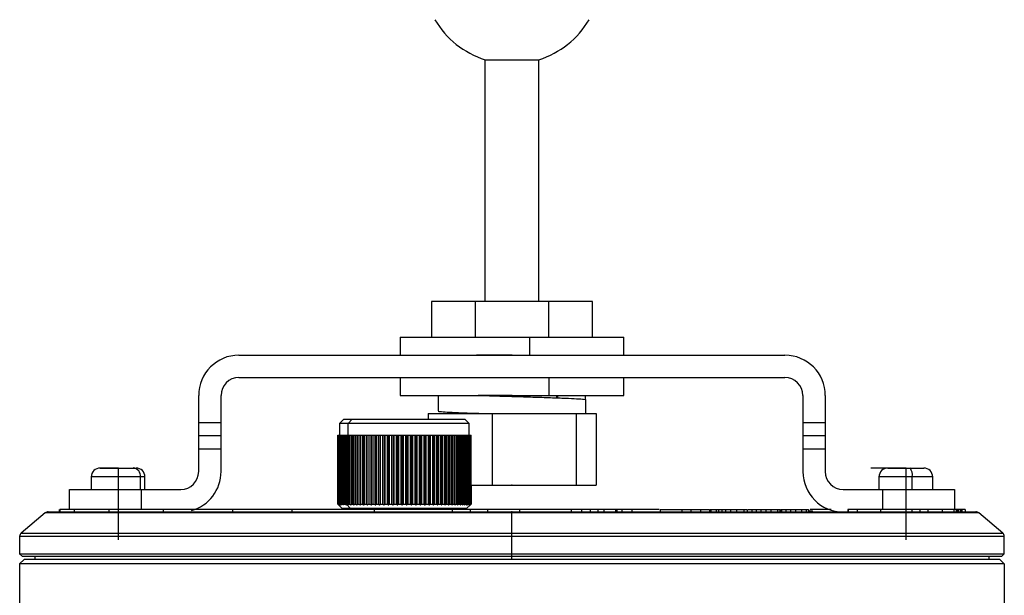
# Model space of a CAD drawing. Header units: millimetres. Extents: x -343 to -91, y -37 to 197.
# Tile 6 of 8: x -343 to -233, y 47 to 111. Entities that reach past the tile are written whole.
import ezdxf

# ---------------------------------------------------------------- set-up
doc = ezdxf.new("R2010")
doc.units = ezdxf.units.MM
doc.header["$PDSIZE"] = -1

msp = doc.modelspace()

# ---------------------------------------------------------------- linework, layer by layer
at = {"color": 7, "linetype": 'Continuous', "lineweight": 25}
for p, q in [((-290.86, 106.92), (-284.86, 106.92)), ((-290.86, 79.92), (-290.86, 106.92)), ((-284.86, 79.92), (-284.86, 106.92)), ((-296.86, 79.92), (-296.86, 75.92)), ((-278.86, 79.92), (-296.86, 79.92)), ((-291.98, 79.92), (-291.98, 75.92)), ((-283.73, 75.92), (-283.73, 79.92)), ((-278.86, 75.92), (-278.86, 79.92)), ((-300.36, 75.92), (-300.36, 73.92)), ((-300.36, 75.92), (-275.36, 75.92)), ((-285.91, 75.92), (-285.91, 73.92)), ((-275.36, 73.92), (-275.36, 75.92)), ((-318.36, 73.92), (-257.36, 73.92)), ((-318.36, 71.42), (-257.36, 71.42)), ((-300.36, 71.42), (-300.36, 69.42)), ((-283.75, 71.42), (-283.75, 69.42)), ((-275.36, 69.42), (-275.36, 71.42)), ((-322.86, 60.92), (-322.86, 69.42)), ((-320.36, 60.92), (-320.36, 69.42)), ((-300.36, 69.42), (-275.36, 69.42)), ((-296.11, 69.42), (-296.11, 67.69)), ((-282.86, 69.16), (-282.86, 69.42)), ((-282.77, 69.42), (-282.77, 69.16)), ((-279.63, 68.94), (-279.63, 69.42)), ((-255.36, 69.42), (-255.36, 60.92)), ((-252.86, 69.42), (-252.86, 60.92)), ((-279.61, 67.42), (-279.61, 68.94)), ((-297.24, 67.42), (-297.24, 66.79)), ((-297.24, 67.42), (-278.47, 67.42)), ((-292.86, 67.42), (-292.86, 67.47)), ((-290.07, 67.42), (-290.07, 59.42)), ((-280.68, 67.42), (-280.68, 59.42)), ((-278.47, 67.42), (-278.47, 59.42)), ((-322.86, 66.42), (-320.36, 66.42)), ((-306.63, 66.79), (-307.13, 66.29)), ((-307.13, 66.29), (-307.13, 64.99)), ((-292.63, 66.29), (-307.13, 66.29)), ((-306.63, 66.79), (-293.13, 66.79)), ((-305.72, 66.79), (-306.16, 66.29)), ((-306.16, 64.99), (-306.16, 66.29)), ((-292.63, 66.29), (-293.13, 66.79)), ((-292.63, 64.99), (-292.63, 66.29)), ((-255.36, 66.42), (-252.86, 66.42)), ((-320.36, 64.92), (-322.86, 64.92)), ((-307.33, 64.99), (-307.33, 57.29)), ((-307.33, 64.99), (-292.43, 64.99)), ((-307.33, 64.99), (-307.33, 57.29)), ((-307.33, 57.29), (-307.33, 64.99)), ((-307.32, 57.29), (-307.32, 64.99)), ((-307.3, 64.99), (-307.3, 57.29)), ((-307.27, 57.29), (-307.27, 64.99)), ((-307.24, 64.99), (-307.24, 57.29)), ((-307.19, 57.29), (-307.19, 64.99)), ((-307.14, 64.99), (-307.14, 57.29)), ((-307.07, 57.29), (-307.07, 64.99)), ((-307.01, 64.99), (-307.01, 57.29)), ((-306.91, 57.29), (-306.91, 64.99)), ((-306.84, 64.99), (-306.84, 57.29)), ((-306.72, 57.29), (-306.72, 64.99)), ((-306.64, 64.99), (-306.64, 57.29)), ((-306.5, 57.29), (-306.5, 64.99)), ((-306.41, 64.99), (-306.41, 57.29)), ((-306.33, 64.99), (-306.33, 57.29)), ((-306.25, 57.29), (-306.25, 64.99)), ((-306.14, 64.99), (-306.14, 57.29)), ((-305.96, 57.29), (-305.96, 64.99)), ((-305.84, 64.99), (-305.84, 57.29)), ((-305.65, 57.29), (-305.65, 64.99)), ((-305.52, 64.99), (-305.52, 57.29)), ((-305.31, 57.29), (-305.31, 64.99)), ((-305.16, 64.99), (-305.16, 57.29)), ((-304.94, 57.29), (-304.94, 64.99)), ((-304.79, 64.99), (-304.79, 57.19)), ((-304.78, 64.99), (-304.78, 57.29)), ((-304.54, 57.29), (-304.54, 64.99)), ((-304.4, 64.99), (-304.4, 57.19)), ((-304.38, 64.99), (-304.38, 57.29)), ((-304.13, 57.29), (-304.13, 64.99)), ((-303.98, 64.99), (-303.98, 57.19)), ((-303.96, 64.99), (-303.96, 57.29)), ((-303.69, 57.29), (-303.69, 64.99)), ((-303.55, 64.99), (-303.55, 57.19)), ((-303.51, 64.99), (-303.51, 57.29)), ((-303.24, 57.29), (-303.24, 64.99)), ((-303.1, 64.99), (-303.1, 57.19)), ((-303.05, 64.99), (-303.05, 57.29)), ((-302.76, 57.29), (-302.76, 64.99)), ((-302.63, 64.99), (-302.63, 57.19)), ((-302.57, 64.99), (-302.57, 57.29)), ((-302.28, 57.29), (-302.28, 64.99)), ((-302.15, 64.99), (-302.15, 57.19)), ((-302.08, 64.99), (-302.08, 57.29)), ((-301.78, 57.29), (-301.78, 64.99)), ((-301.65, 64.99), (-301.65, 57.19)), ((-301.58, 64.99), (-301.58, 57.29)), ((-301.27, 57.29), (-301.27, 64.99)), ((-301.15, 64.99), (-301.15, 57.19)), ((-301.07, 64.99), (-301.07, 57.29)), ((-300.76, 57.29), (-300.76, 64.99)), ((-300.64, 64.99), (-300.64, 57.19)), ((-300.55, 64.99), (-300.55, 57.29)), ((-300.24, 57.29), (-300.24, 64.99)), ((-300.13, 64.99), (-300.13, 57.19)), ((-300.03, 64.99), (-300.03, 57.29)), ((-299.72, 57.29), (-299.72, 64.99)), ((-299.62, 64.99), (-299.62, 57.19)), ((-299.51, 64.99), (-299.51, 57.29)), ((-299.2, 57.29), (-299.2, 64.99)), ((-299.11, 64.99), (-299.11, 57.19)), ((-298.99, 64.99), (-298.99, 57.29)), ((-298.69, 57.29), (-298.69, 64.99)), ((-298.6, 64.99), (-298.6, 57.19)), ((-298.48, 64.99), (-298.48, 57.29)), ((-298.18, 57.29), (-298.18, 64.99)), ((-298.1, 64.99), (-298.1, 57.19)), ((-297.97, 64.99), (-297.97, 57.29)), ((-297.67, 57.29), (-297.67, 64.99)), ((-297.61, 64.99), (-297.61, 57.19)), ((-297.47, 64.99), (-297.47, 57.29)), ((-297.18, 57.29), (-297.18, 64.99)), ((-297.12, 64.99), (-297.12, 57.19)), ((-296.99, 64.99), (-296.99, 57.29)), ((-296.7, 57.29), (-296.7, 64.99)), ((-296.66, 64.99), (-296.66, 57.19)), ((-296.52, 64.99), (-296.52, 57.29)), ((-296.24, 57.29), (-296.24, 64.99)), ((-296.2, 64.99), (-296.2, 57.19)), ((-296.06, 64.99), (-296.06, 57.29)), ((-295.8, 57.29), (-295.8, 64.99)), ((-295.77, 64.99), (-295.77, 57.19)), ((-295.62, 64.99), (-295.62, 57.29)), ((-295.37, 57.29), (-295.37, 64.99)), ((-295.35, 64.99), (-295.35, 57.19)), ((-295.21, 64.99), (-295.21, 57.29)), ((-294.97, 57.29), (-294.97, 64.99)), ((-294.96, 64.99), (-294.96, 57.19)), ((-294.81, 64.99), (-294.81, 57.29)), ((-294.59, 57.29), (-294.59, 64.99)), ((-294.45, 64.99), (-294.45, 57.29)), ((-294.24, 57.29), (-294.24, 64.99)), ((-294.1, 64.99), (-294.1, 57.29)), ((-293.91, 57.29), (-293.91, 64.99)), ((-293.79, 64.99), (-293.79, 57.29)), ((-293.61, 57.29), (-293.61, 64.99)), ((-293.5, 64.99), (-293.5, 57.29)), ((-293.35, 57.29), (-293.35, 64.99)), ((-293.25, 64.99), (-293.25, 57.29)), ((-293.11, 57.29), (-293.11, 64.99)), ((-293.03, 64.99), (-293.03, 57.29)), ((-292.91, 57.29), (-292.91, 64.99)), ((-292.84, 64.99), (-292.84, 57.29)), ((-292.75, 57.29), (-292.75, 64.99)), ((-292.69, 64.99), (-292.69, 57.29)), ((-292.61, 57.29), (-292.61, 64.99)), ((-292.57, 64.99), (-292.57, 57.29)), ((-292.52, 57.29), (-292.52, 64.99)), ((-292.49, 64.99), (-292.49, 57.29)), ((-292.45, 57.29), (-292.45, 64.99)), ((-292.44, 64.99), (-292.44, 57.29)), ((-292.43, 57.29), (-292.43, 64.99)), ((-252.86, 64.92), (-255.36, 64.92)), ((-320.36, 63.42), (-322.86, 63.42)), ((-252.86, 63.42), (-255.36, 63.42)), ((-333.86, 61.32), (-329.86, 61.32)), ((-245.86, 61.32), (-241.86, 61.32)), ((-334.86, 60.32), (-334.86, 58.92)), ((-328.86, 60.32), (-334.86, 60.32)), ((-329.35, 58.92), (-329.35, 60.32)), ((-328.86, 58.92), (-328.86, 60.32)), ((-292.43, 59.42), (-278.47, 59.42)), ((-292.43, 59.42), (-292.43, 57.29)), ((-246.86, 60.32), (-246.86, 58.92)), ((-240.86, 60.32), (-246.86, 60.32)), ((-243.14, 58.92), (-243.14, 60.32)), ((-240.86, 58.92), (-240.86, 60.32)), ((-337.28, 56.67), (-337.28, 58.92)), ((-337.28, 58.92), (-324.86, 58.92)), ((-329.28, 58.92), (-329.28, 56.67)), ((-250.86, 58.92), (-238.43, 58.92)), ((-246.43, 56.67), (-246.43, 58.92)), ((-238.43, 58.92), (-238.43, 56.67)), ((-307.33, 57.29), (-307.29, 57.26)), ((-307.33, 57.29), (-307.32, 57.29)), ((-307.3, 57.29), (-307.27, 57.29)), ((-307.29, 57.26), (-306.83, 56.79)), ((-307.24, 57.29), (-307.19, 57.29)), ((-307.14, 57.29), (-307.07, 57.29)), ((-307.01, 57.29), (-306.91, 57.29)), ((-306.84, 57.29), (-306.72, 57.29)), ((-306.64, 57.29), (-306.5, 57.29)), ((-306.41, 57.29), (-306.25, 57.29)), ((-305.9, 56.79), (-306.33, 57.29)), ((-306.14, 57.29), (-305.96, 57.29)), ((-305.84, 57.29), (-305.65, 57.29)), ((-305.52, 57.29), (-305.31, 57.29)), ((-305.16, 57.29), (-304.94, 57.29)), ((-304.78, 57.29), (-304.54, 57.29)), ((-304.38, 57.29), (-304.13, 57.29)), ((-303.96, 57.29), (-303.69, 57.29)), ((-303.51, 57.29), (-303.24, 57.29)), ((-303.05, 57.29), (-302.76, 57.29)), ((-302.57, 57.29), (-302.28, 57.29)), ((-302.08, 57.29), (-301.78, 57.29)), ((-301.58, 57.29), (-301.27, 57.29)), ((-301.07, 57.29), (-300.76, 57.29)), ((-300.55, 57.29), (-300.24, 57.29)), ((-300.03, 57.29), (-299.72, 57.29)), ((-299.51, 57.29), (-299.2, 57.29)), ((-298.99, 57.29), (-298.69, 57.29)), ((-298.48, 57.29), (-298.18, 57.29)), ((-297.97, 57.29), (-297.67, 57.29)), ((-297.47, 57.29), (-297.18, 57.29)), ((-296.99, 57.29), (-296.7, 57.29)), ((-296.52, 57.29), (-296.24, 57.29)), ((-296.06, 57.29), (-295.8, 57.29)), ((-295.62, 57.29), (-295.37, 57.29)), ((-295.21, 57.29), (-294.97, 57.29)), ((-294.81, 57.29), (-294.59, 57.29)), ((-294.45, 57.29), (-294.24, 57.29)), ((-294.1, 57.29), (-293.91, 57.29)), ((-293.79, 57.29), (-293.61, 57.29)), ((-293.5, 57.29), (-293.35, 57.29)), ((-293.25, 57.29), (-293.11, 57.29)), ((-293.03, 57.29), (-292.91, 57.29)), ((-292.93, 56.79), (-292.46, 57.26)), ((-292.84, 57.29), (-292.75, 57.29)), ((-292.69, 57.29), (-292.61, 57.29)), ((-292.57, 57.29), (-292.52, 57.29)), ((-292.49, 57.29), (-292.45, 57.29)), ((-292.44, 57.29), (-292.43, 57.29)), ((-340, 56.31), (-342.68, 54.06)), ((-235.72, 56.31), (-340, 56.31)), ((-339.67, 56.42), (-236.04, 56.42)), ((-338.44, 56.67), (-338.44, 56.42)), ((-338.36, 56.67), (-338.36, 56.42)), ((-336.77, 56.67), (-336.77, 56.42)), ((-332.9, 56.67), (-332.9, 56.42)), ((-326.81, 56.67), (-326.81, 56.42)), ((-319.09, 56.67), (-319.09, 56.42)), ((-319.08, 56.67), (-319.09, 56.67)), ((-319.08, 56.67), (-319.08, 56.42)), ((-312.46, 56.67), (-312.46, 56.42)), ((-292.93, 56.79), (-306.83, 56.79)), ((-305.88, 56.79), (-305.88, 56.67)), ((-303.27, 56.67), (-303.27, 56.42)), ((-290.58, 56.67), (-294.53, 56.67)), ((-294.53, 56.67), (-294.53, 56.42)), ((-293.88, 56.79), (-293.88, 56.67)), ((-292.52, 56.67), (-292.52, 56.42)), ((-290.58, 56.67), (-290.58, 56.42)), ((-287.86, 51.12), (-287.86, 56.42)), ((-287.01, 56.67), (-287.01, 56.42)), ((-286.67, 56.67), (-286.95, 56.67)), ((-281.28, 56.67), (-281.4, 56.67)), ((-281.24, 56.67), (-281.24, 56.42)), ((-280.11, 56.67), (-280.11, 56.42)), ((-279.13, 56.67), (-279.13, 56.42)), ((-278.28, 56.67), (-279.13, 56.67)), ((-278.28, 56.67), (-278.28, 56.42)), ((-277.58, 56.67), (-277.58, 56.42)), ((-276.31, 56.67), (-276.31, 56.42)), ((-276.16, 56.67), (-276.29, 56.67)), ((-276.16, 56.67), (-276.16, 56.42)), ((-275.58, 56.67), (-275.58, 56.42)), ((-274.46, 56.67), (-275.58, 56.67)), ((-274.46, 56.67), (-274.46, 56.42)), ((-271.3, 56.67), (-271.3, 56.42)), ((-271.3, 56.67), (-265.78, 56.67)), ((-268.89, 56.67), (-268.89, 56.42)), ((-267.87, 56.67), (-267.87, 56.42)), ((-266.8, 56.67), (-266.8, 56.42)), ((-265.78, 56.67), (-265.78, 56.42)), ((-265.73, 56.67), (-265.73, 56.42)), ((-265.65, 56.67), (-265.65, 56.42)), ((-265.65, 56.67), (-265.09, 56.67)), ((-265.06, 56.67), (-265.06, 56.42)), ((-264.78, 56.67), (-264.78, 56.42)), ((-264.43, 56.67), (-264.43, 56.42)), ((-263.99, 56.67), (-263.99, 56.42)), ((-263.45, 56.67), (-263.45, 56.42)), ((-262.77, 56.67), (-262.77, 56.42)), ((-261.95, 56.67), (-261.95, 56.42)), ((-261.58, 56.67), (-261.58, 56.42)), ((-261.56, 56.42), (-261.56, 56.67)), ((-261.08, 56.67), (-261.08, 56.42)), ((-260.57, 56.67), (-260.57, 56.42)), ((-260.04, 56.67), (-260.04, 56.42)), ((-259.49, 56.67), (-259.49, 56.42)), ((-258.93, 56.67), (-258.93, 56.42)), ((-258.18, 56.67), (-258.18, 56.42)), ((-257.91, 56.42), (-257.91, 56.67)), ((-257.91, 56.67), (-257.91, 56.42)), ((-257.83, 56.67), (-257.74, 56.67)), ((-257.74, 56.67), (-257.74, 56.42)), ((-257.28, 56.67), (-257.28, 56.42)), ((-256.76, 56.67), (-256.76, 56.42)), ((-256.17, 56.67), (-256.17, 56.42)), ((-255.53, 56.67), (-255.53, 56.42)), ((-255.01, 56.67), (-255.01, 56.42)), ((-254.75, 56.67), (-254.75, 56.42)), ((-254.7, 56.42), (-254.7, 56.67)), ((-254.7, 56.52), (-254.33, 56.52)), ((-252.2, 56.67), (-254.54, 56.67)), ((-254.23, 56.42), (-254.33, 56.52)), ((-251.04, 56.43), (-251.04, 56.42)), ((-249.3, 56.67), (-250.35, 56.67)), ((-250.35, 56.67), (-250.35, 56.42)), ((-250.29, 56.67), (-250.29, 56.42)), ((-249.3, 56.67), (-249.3, 56.42)), ((-246.69, 56.67), (-246.69, 56.42)), ((-243.19, 56.67), (-243.19, 56.42)), ((-242.29, 56.67), (-242.29, 56.42)), ((-241.4, 56.67), (-241.4, 56.42)), ((-239.8, 56.67), (-239.8, 56.42)), ((-238.48, 56.67), (-238.48, 56.42)), ((-238.09, 56.67), (-238.48, 56.67)), ((-238.22, 56.67), (-238.22, 56.42)), ((-238.09, 56.67), (-238.09, 56.42)), ((-237.98, 56.67), (-237.98, 56.42)), ((-237.59, 56.67), (-237.98, 56.67)), ((-237.76, 56.67), (-237.76, 56.42)), ((-237.59, 56.67), (-237.59, 56.42)), ((-237.2, 56.42), (-237.2, 56.67)), ((-233.04, 54.06), (-235.72, 56.31)), ((-342.68, 54.06), (-233.04, 54.06)), ((-342.86, 53.67), (-342.86, 51.72)), ((-232.86, 53.67), (-342.86, 53.67)), ((-232.86, 51.72), (-232.86, 53.67)), ((-342.86, 51.72), (-342.56, 51.42)), ((-342.86, 51.72), (-232.86, 51.72)), ((-233.16, 51.42), (-232.86, 51.72)), ((-342.36, 51.12), (-342.86, 50.62)), ((-342.86, 50.62), (-342.86, 12.44)), ((-232.86, 50.62), (-342.86, 50.62)), ((-233.16, 51.42), (-342.56, 51.42)), ((-233.36, 51.12), (-342.36, 51.12)), ((-341.16, 51.42), (-341.16, 51.12)), ((-234.56, 51.12), (-234.56, 51.42)), ((-233.36, 51.12), (-232.86, 50.62)), ((-232.86, 50.62), (-232.86, 12.44))]:
    msp.add_line(p, q, dxfattribs=at)
at = {"color": 7, "linetype": 'Continuous'}
for p, q in [((-287.86, 73.92), (-291.82, 73.92)), ((-287.86, 69.42), (-291.65, 69.42)), ((-331.86, 61.32), (-334.05, 61.32)), ((-331.86, 61.32), (-331.86, 53.3)), ((-243.86, 61.32), (-247.76, 61.32)), ((-243.86, 61.32), (-243.86, 53.3)), ((-287.86, 59.42), (-284.02, 59.42)), ((-287.86, 56.42), (-283.84, 56.42))]:
    msp.add_line(p, q, dxfattribs=at)
at = {"color": 7, "linetype": 'Continuous', "lineweight": 25}
for centre, radius, start, end in [((-287.86, 116.46), 10, 210.5002, 252.5424), ((-287.86, 116.46), 10, 287.4576, 329.4998), ((-318.36, 69.42), 4.5, 90, 180), ((-257.36, 69.42), 4.5, 0, 90), ((-318.36, 69.42), 2, 90, 180), ((-257.36, 69.42), 2, 0, 90), ((-333.86, 60.32), 1, 90, 180), ((-330.27, 60.4), 0.93, 355.3851, 84.4849), ((-329.86, 60.32), 1, 0, 90), ((-324.86, 60.92), 2, 270, 0), ((-324.86, 60.92), 4.5, 285.2221, 0), ((-250.86, 60.92), 4.5, 180, 270), ((-250.86, 60.92), 2, 180, 270), ((-245.86, 60.32), 1, 90, 180), ((-244.38, 60.56), 1.25, 349.1535, 37.5514), ((-241.86, 60.32), 1, 0, 90), ((-339.67, 55.92), 0.5, 90, 130), ((-236.04, 55.92), 0.5, 50, 90), ((-342.36, 53.67), 0.5, 130, 180), ((-233.36, 53.67), 0.5, 360, 50)]:
    msp.add_arc(centre, radius, start, end, dxfattribs=at)
for points, knots in [([(-291.4, 69.42), (-290.85, 69.41), (-289.66, 69.37), (-287.62, 69.31), (-285.49, 69.25), (-283.52, 69.18), (-281.84, 69.12), (-280.56, 69.06), (-279.74, 69), (-279.65, 68.96), (-279.61, 68.94)], [0, 0, 0, 0, 0.106821, 0.2338, 0.360779, 0.489921, 0.6169, 0.743879, 0.873021, 1, 1, 1, 1]), ([(-296.07, 67.69), (-296.08, 67.69), (-296.16, 67.66), (-295.79, 67.62), (-294.93, 67.56), (-293.52, 67.49), (-292.3, 67.45), (-291.52, 67.43), (-291.4, 67.42)], [0, 0, 0, 0, 0.038966, 0.268175, 0.50129, 0.730499, 0.959709, 1, 1, 1, 1]), ([(-307.22, 57.19), (-307.24, 57.21), (-307.28, 57.24), (-307.31, 57.28), (-307.33, 57.29)], [0, 0, 0, 0, 0.56, 1, 1, 1, 1]), ([(-307.32, 57.29), (-307.3, 57.27), (-307.26, 57.24), (-307.22, 57.2), (-307.2, 57.19)], [0, 0, 0, 0, 0.56, 1, 1, 1, 1]), ([(-307.2, 57.19), (-307.22, 57.21), (-307.25, 57.24), (-307.29, 57.28), (-307.3, 57.29)], [0, 0, 0, 0, 0.56, 1, 1, 1, 1]), ([(-307.27, 57.29), (-307.25, 57.27), (-307.21, 57.24), (-307.17, 57.2), (-307.15, 57.19)], [0, 0, 0, 0, 0.56, 1, 1, 1, 1]), ([(-307.15, 57.19), (-307.17, 57.21), (-307.2, 57.24), (-307.23, 57.28), (-307.24, 57.29)], [0, 0, 0, 0, 0.56, 1, 1, 1, 1]), ([(-307.19, 57.29), (-307.16, 57.27), (-307.12, 57.24), (-307.08, 57.2), (-307.06, 57.19)], [0, 0, 0, 0, 0.56, 1, 1, 1, 1]), ([(-307.06, 57.19), (-307.08, 57.21), (-307.1, 57.24), (-307.13, 57.28), (-307.14, 57.29)], [0, 0, 0, 0, 0.56, 1, 1, 1, 1]), ([(-307.07, 57.29), (-307.04, 57.27), (-307, 57.24), (-306.96, 57.2), (-306.94, 57.19)], [0, 0, 0, 0, 0.56, 1, 1, 1, 1]), ([(-306.94, 57.19), (-306.95, 57.21), (-306.97, 57.24), (-307, 57.28), (-307.01, 57.29)], [0, 0, 0, 0, 0.56, 1, 1, 1, 1]), ([(-306.91, 57.29), (-306.89, 57.27), (-306.84, 57.24), (-306.8, 57.2), (-306.78, 57.19)], [0, 0, 0, 0, 0.56, 1, 1, 1, 1]), ([(-306.78, 57.19), (-306.79, 57.21), (-306.81, 57.24), (-306.83, 57.28), (-306.84, 57.29)], [0, 0, 0, 0, 0.56, 1, 1, 1, 1]), ([(-306.72, 57.29), (-306.7, 57.27), (-306.65, 57.24), (-306.61, 57.2), (-306.59, 57.19)], [0, 0, 0, 0, 0.56, 1, 1, 1, 1]), ([(-306.59, 57.19), (-306.6, 57.21), (-306.61, 57.24), (-306.63, 57.28), (-306.64, 57.29)], [0, 0, 0, 0, 0.56, 1, 1, 1, 1]), ([(-306.5, 57.29), (-306.48, 57.27), (-306.43, 57.24), (-306.38, 57.2), (-306.36, 57.19)], [0, 0, 0, 0, 0.56, 1, 1, 1, 1]), ([(-306.36, 57.19), (-306.37, 57.21), (-306.38, 57.24), (-306.4, 57.28), (-306.41, 57.29)], [0, 0, 0, 0, 0.56, 1, 1, 1, 1]), ([(-306.25, 57.29), (-306.22, 57.27), (-306.17, 57.24), (-306.13, 57.2), (-306.11, 57.19)], [0, 0, 0, 0, 0.56, 1, 1, 1, 1]), ([(-306.11, 57.19), (-306.11, 57.21), (-306.12, 57.24), (-306.13, 57.28), (-306.14, 57.29)], [0, 0, 0, 0, 0.56, 1, 1, 1, 1]), ([(-305.96, 57.29), (-305.94, 57.27), (-305.89, 57.24), (-305.84, 57.2), (-305.82, 57.19)], [0, 0, 0, 0, 0.56, 1, 1, 1, 1]), ([(-305.82, 57.19), (-305.82, 57.21), (-305.83, 57.24), (-305.84, 57.28), (-305.84, 57.29)], [0, 0, 0, 0, 0.56, 1, 1, 1, 1]), ([(-305.65, 57.29), (-305.62, 57.27), (-305.57, 57.24), (-305.52, 57.2), (-305.5, 57.19)], [0, 0, 0, 0, 0.56, 1, 1, 1, 1]), ([(-305.5, 57.19), (-305.51, 57.21), (-305.51, 57.24), (-305.51, 57.28), (-305.52, 57.29)], [0, 0, 0, 0, 0.56, 1, 1, 1, 1]), ([(-305.31, 57.29), (-305.28, 57.27), (-305.23, 57.24), (-305.18, 57.2), (-305.16, 57.19)], [0, 0, 0, 0, 0.56, 1, 1, 1, 1]), ([(-305.16, 57.19), (-305.16, 57.21), (-305.16, 57.24), (-305.16, 57.28), (-305.16, 57.29)], [0, 0, 0, 0, 0.56, 1, 1, 1, 1]), ([(-304.94, 57.29), (-304.91, 57.27), (-304.86, 57.24), (-304.81, 57.2), (-304.79, 57.19)], [0, 0, 0, 0, 0.56, 1, 1, 1, 1]), ([(-304.79, 57.19), (-304.79, 57.21), (-304.79, 57.24), (-304.78, 57.28), (-304.78, 57.29)], [0, 0, 0, 0, 0.56, 1, 1, 1, 1]), ([(-304.54, 57.29), (-304.52, 57.27), (-304.47, 57.24), (-304.42, 57.2), (-304.4, 57.19)], [0, 0, 0, 0, 0.56, 1, 1, 1, 1]), ([(-304.4, 57.19), (-304.39, 57.21), (-304.39, 57.24), (-304.38, 57.28), (-304.38, 57.29)], [0, 0, 0, 0, 0.56, 1, 1, 1, 1]), ([(-304.13, 57.29), (-304.1, 57.27), (-304.05, 57.24), (-304, 57.2), (-303.98, 57.19)], [0, 0, 0, 0, 0.56, 1, 1, 1, 1]), ([(-303.98, 57.19), (-303.98, 57.21), (-303.97, 57.24), (-303.96, 57.28), (-303.96, 57.29)], [0, 0, 0, 0, 0.56, 1, 1, 1, 1]), ([(-303.69, 57.29), (-303.66, 57.27), (-303.62, 57.24), (-303.57, 57.2), (-303.55, 57.19)], [0, 0, 0, 0, 0.56, 1, 1, 1, 1]), ([(-303.55, 57.19), (-303.54, 57.21), (-303.53, 57.24), (-303.52, 57.28), (-303.51, 57.29)], [0, 0, 0, 0, 0.56, 1, 1, 1, 1]), ([(-303.24, 57.29), (-303.21, 57.27), (-303.16, 57.24), (-303.12, 57.2), (-303.1, 57.19)], [0, 0, 0, 0, 0.56, 1, 1, 1, 1]), ([(-303.1, 57.19), (-303.09, 57.21), (-303.07, 57.24), (-303.05, 57.28), (-303.05, 57.29)], [0, 0, 0, 0, 0.56, 1, 1, 1, 1]), ([(-302.76, 57.29), (-302.74, 57.27), (-302.69, 57.24), (-302.65, 57.2), (-302.63, 57.19)], [0, 0, 0, 0, 0.56, 1, 1, 1, 1]), ([(-302.63, 57.19), (-302.62, 57.21), (-302.6, 57.24), (-302.58, 57.28), (-302.57, 57.29)], [0, 0, 0, 0, 0.56, 1, 1, 1, 1]), ([(-302.28, 57.29), (-302.25, 57.27), (-302.21, 57.24), (-302.17, 57.2), (-302.15, 57.19)], [0, 0, 0, 0, 0.56, 1, 1, 1, 1]), ([(-302.15, 57.19), (-302.13, 57.21), (-302.11, 57.24), (-302.09, 57.28), (-302.08, 57.29)], [0, 0, 0, 0, 0.56, 1, 1, 1, 1]), ([(-301.78, 57.29), (-301.76, 57.27), (-301.71, 57.24), (-301.67, 57.2), (-301.65, 57.19)], [0, 0, 0, 0, 0.56, 1, 1, 1, 1]), ([(-301.65, 57.19), (-301.64, 57.21), (-301.61, 57.24), (-301.59, 57.28), (-301.58, 57.29)], [0, 0, 0, 0, 0.56, 1, 1, 1, 1]), ([(-301.27, 57.29), (-301.25, 57.27), (-301.21, 57.24), (-301.17, 57.2), (-301.15, 57.19)], [0, 0, 0, 0, 0.56, 1, 1, 1, 1]), ([(-301.15, 57.19), (-301.14, 57.21), (-301.11, 57.24), (-301.08, 57.28), (-301.07, 57.29)], [0, 0, 0, 0, 0.56, 1, 1, 1, 1]), ([(-300.76, 57.29), (-300.74, 57.27), (-300.7, 57.24), (-300.66, 57.2), (-300.64, 57.19)], [0, 0, 0, 0, 0.56, 1, 1, 1, 1]), ([(-300.64, 57.19), (-300.63, 57.21), (-300.6, 57.24), (-300.56, 57.28), (-300.55, 57.29)], [0, 0, 0, 0, 0.56, 1, 1, 1, 1]), ([(-300.24, 57.29), (-300.22, 57.27), (-300.18, 57.24), (-300.15, 57.2), (-300.13, 57.19)], [0, 0, 0, 0, 0.56, 1, 1, 1, 1]), ([(-300.13, 57.19), (-300.11, 57.21), (-300.08, 57.24), (-300.05, 57.28), (-300.03, 57.29)], [0, 0, 0, 0, 0.56, 1, 1, 1, 1]), ([(-299.72, 57.29), (-299.7, 57.27), (-299.67, 57.24), (-299.63, 57.2), (-299.62, 57.19)], [0, 0, 0, 0, 0.56, 1, 1, 1, 1]), ([(-299.62, 57.19), (-299.6, 57.21), (-299.56, 57.24), (-299.53, 57.28), (-299.51, 57.29)], [0, 0, 0, 0, 0.56, 1, 1, 1, 1]), ([(-299.2, 57.29), (-299.18, 57.27), (-299.15, 57.24), (-299.12, 57.2), (-299.11, 57.19)], [0, 0, 0, 0, 0.56, 1, 1, 1, 1]), ([(-299.11, 57.19), (-299.09, 57.21), (-299.05, 57.24), (-299.01, 57.28), (-298.99, 57.29)], [0, 0, 0, 0, 0.56, 1, 1, 1, 1]), ([(-298.69, 57.29), (-298.67, 57.27), (-298.64, 57.24), (-298.61, 57.2), (-298.6, 57.19)], [0, 0, 0, 0, 0.56, 1, 1, 1, 1]), ([(-298.6, 57.19), (-298.58, 57.21), (-298.54, 57.24), (-298.5, 57.28), (-298.48, 57.29)], [0, 0, 0, 0, 0.56, 1, 1, 1, 1]), ([(-298.18, 57.29), (-298.16, 57.27), (-298.14, 57.24), (-298.11, 57.2), (-298.1, 57.19)], [0, 0, 0, 0, 0.56, 1, 1, 1, 1]), ([(-298.1, 57.19), (-298.08, 57.21), (-298.03, 57.24), (-297.99, 57.28), (-297.97, 57.29)], [0, 0, 0, 0, 0.56, 1, 1, 1, 1]), ([(-297.67, 57.29), (-297.66, 57.27), (-297.64, 57.24), (-297.62, 57.2), (-297.61, 57.19)], [0, 0, 0, 0, 0.56, 1, 1, 1, 1]), ([(-297.61, 57.19), (-297.58, 57.21), (-297.54, 57.24), (-297.49, 57.28), (-297.47, 57.29)], [0, 0, 0, 0, 0.56, 1, 1, 1, 1]), ([(-297.18, 57.29), (-297.17, 57.27), (-297.15, 57.24), (-297.13, 57.2), (-297.12, 57.19)], [0, 0, 0, 0, 0.56, 1, 1, 1, 1]), ([(-297.12, 57.19), (-297.1, 57.21), (-297.05, 57.24), (-297.01, 57.28), (-296.99, 57.29)], [0, 0, 0, 0, 0.56, 1, 1, 1, 1]), ([(-296.7, 57.29), (-296.7, 57.27), (-296.68, 57.24), (-296.66, 57.2), (-296.66, 57.19)], [0, 0, 0, 0, 0.56, 1, 1, 1, 1]), ([(-296.66, 57.19), (-296.63, 57.21), (-296.58, 57.24), (-296.54, 57.28), (-296.52, 57.29)], [0, 0, 0, 0, 0.56, 1, 1, 1, 1]), ([(-296.24, 57.29), (-296.23, 57.27), (-296.22, 57.24), (-296.21, 57.2), (-296.2, 57.19)], [0, 0, 0, 0, 0.56, 1, 1, 1, 1]), ([(-296.2, 57.19), (-296.18, 57.21), (-296.13, 57.24), (-296.08, 57.28), (-296.06, 57.29)], [0, 0, 0, 0, 0.56, 1, 1, 1, 1]), ([(-295.8, 57.29), (-295.79, 57.27), (-295.78, 57.24), (-295.77, 57.2), (-295.77, 57.19)], [0, 0, 0, 0, 0.56, 1, 1, 1, 1]), ([(-295.77, 57.19), (-295.74, 57.21), (-295.69, 57.24), (-295.65, 57.28), (-295.62, 57.29)], [0, 0, 0, 0, 0.56, 1, 1, 1, 1]), ([(-295.37, 57.29), (-295.37, 57.27), (-295.36, 57.24), (-295.36, 57.2), (-295.35, 57.19)], [0, 0, 0, 0, 0.56, 1, 1, 1, 1]), ([(-295.35, 57.19), (-295.33, 57.21), (-295.28, 57.24), (-295.23, 57.28), (-295.21, 57.29)], [0, 0, 0, 0, 0.56, 1, 1, 1, 1]), ([(-294.97, 57.29), (-294.97, 57.27), (-294.97, 57.24), (-294.96, 57.2), (-294.96, 57.19)], [0, 0, 0, 0, 0.56, 1, 1, 1, 1]), ([(-294.96, 57.19), (-294.93, 57.21), (-294.88, 57.24), (-294.84, 57.28), (-294.81, 57.29)], [0, 0, 0, 0, 0.56, 1, 1, 1, 1]), ([(-294.59, 57.29), (-294.59, 57.27), (-294.59, 57.24), (-294.59, 57.2), (-294.59, 57.19)], [0, 0, 0, 0, 0.56, 1, 1, 1, 1]), ([(-294.59, 57.19), (-294.57, 57.21), (-294.52, 57.24), (-294.47, 57.28), (-294.45, 57.29)], [0, 0, 0, 0, 0.56, 1, 1, 1, 1]), ([(-294.24, 57.29), (-294.24, 57.27), (-294.24, 57.24), (-294.25, 57.2), (-294.25, 57.19)], [0, 0, 0, 0, 0.56, 1, 1, 1, 1]), ([(-294.25, 57.19), (-294.22, 57.21), (-294.17, 57.24), (-294.12, 57.28), (-294.1, 57.29)], [0, 0, 0, 0, 0.56, 1, 1, 1, 1]), ([(-293.91, 57.29), (-293.92, 57.27), (-293.92, 57.24), (-293.93, 57.2), (-293.93, 57.19)], [0, 0, 0, 0, 0.56, 1, 1, 1, 1]), ([(-293.93, 57.19), (-293.91, 57.21), (-293.86, 57.24), (-293.81, 57.28), (-293.79, 57.29)], [0, 0, 0, 0, 0.56, 1, 1, 1, 1]), ([(-293.61, 57.29), (-293.62, 57.27), (-293.63, 57.24), (-293.64, 57.2), (-293.65, 57.19)], [0, 0, 0, 0, 0.56, 1, 1, 1, 1]), ([(-293.65, 57.19), (-293.62, 57.21), (-293.57, 57.24), (-293.53, 57.28), (-293.5, 57.29)], [0, 0, 0, 0, 0.56, 1, 1, 1, 1]), ([(-293.35, 57.29), (-293.36, 57.27), (-293.37, 57.24), (-293.39, 57.2), (-293.39, 57.19)], [0, 0, 0, 0, 0.56, 1, 1, 1, 1]), ([(-293.39, 57.19), (-293.37, 57.21), (-293.32, 57.24), (-293.27, 57.28), (-293.25, 57.29)], [0, 0, 0, 0, 0.56, 1, 1, 1, 1]), ([(-293.11, 57.29), (-293.12, 57.27), (-293.14, 57.24), (-293.16, 57.2), (-293.17, 57.19)], [0, 0, 0, 0, 0.56, 1, 1, 1, 1]), ([(-293.17, 57.19), (-293.14, 57.21), (-293.1, 57.24), (-293.05, 57.28), (-293.03, 57.29)], [0, 0, 0, 0, 0.56, 1, 1, 1, 1]), ([(-292.91, 57.29), (-292.92, 57.27), (-292.95, 57.24), (-292.97, 57.2), (-292.98, 57.19)], [0, 0, 0, 0, 0.56, 1, 1, 1, 1]), ([(-292.98, 57.19), (-292.95, 57.21), (-292.91, 57.24), (-292.86, 57.28), (-292.84, 57.29)], [0, 0, 0, 0, 0.56, 1, 1, 1, 1]), ([(-292.75, 57.29), (-292.76, 57.27), (-292.78, 57.24), (-292.81, 57.2), (-292.82, 57.19)], [0, 0, 0, 0, 0.56, 1, 1, 1, 1]), ([(-292.82, 57.19), (-292.79, 57.21), (-292.75, 57.24), (-292.71, 57.28), (-292.69, 57.29)], [0, 0, 0, 0, 0.56, 1, 1, 1, 1]), ([(-292.61, 57.29), (-292.63, 57.27), (-292.65, 57.24), (-292.68, 57.2), (-292.69, 57.19)], [0, 0, 0, 0, 0.56, 1, 1, 1, 1]), ([(-292.69, 57.19), (-292.67, 57.21), (-292.63, 57.24), (-292.59, 57.28), (-292.57, 57.29)], [0, 0, 0, 0, 0.56, 1, 1, 1, 1]), ([(-292.52, 57.29), (-292.53, 57.27), (-292.56, 57.24), (-292.59, 57.2), (-292.6, 57.19)], [0, 0, 0, 0, 0.56, 1, 1, 1, 1]), ([(-292.6, 57.19), (-292.58, 57.21), (-292.54, 57.24), (-292.5, 57.28), (-292.49, 57.29)], [0, 0, 0, 0, 0.56, 1, 1, 1, 1]), ([(-292.45, 57.29), (-292.47, 57.27), (-292.5, 57.24), (-292.54, 57.2), (-292.55, 57.19)], [0, 0, 0, 0, 0.56, 1, 1, 1, 1]), ([(-292.55, 57.19), (-292.53, 57.21), (-292.49, 57.24), (-292.46, 57.28), (-292.44, 57.29)], [0, 0, 0, 0, 0.56, 1, 1, 1, 1]), ([(-292.43, 57.29), (-292.45, 57.27), (-292.48, 57.24), (-292.52, 57.2), (-292.53, 57.19)], [0, 0, 0, 0, 0.56, 1, 1, 1, 1]), ([(-336.77, 56.67), (-337.21, 56.67), (-337.98, 56.67), (-338.24, 56.67), (-338.36, 56.67)], [0, 0, 0, 0, 0.57091, 1, 1, 1, 1]), ([(-332.9, 56.67), (-333.77, 56.67), (-335.32, 56.67), (-336.33, 56.67), (-336.77, 56.67)], [0, 0, 0, 0, 0.566093, 1, 1, 1, 1]), ([(-326.81, 56.67), (-328.08, 56.67), (-330.35, 56.67), (-332.12, 56.67), (-332.9, 56.67)], [0, 0, 0, 0, 0.56203, 1, 1, 1, 1]), ([(-319.09, 56.67), (-320.63, 56.67), (-323.4, 56.67), (-325.76, 56.67), (-326.81, 56.67)], [0, 0, 0, 0, 0.557986, 1, 1, 1, 1]), ([(-312.46, 56.67), (-313.73, 56.67), (-316.02, 56.67), (-318.14, 56.67), (-319.08, 56.67)], [0, 0, 0, 0, 0.554952, 1, 1, 1, 1]), ([(-303.27, 56.67), (-305, 56.67), (-308.17, 56.67), (-311.13, 56.67), (-312.46, 56.67)], [0, 0, 0, 0, 0.549174, 1, 1, 1, 1]), ([(-294.53, 56.67), (-296.13, 56.67), (-299.08, 56.67), (-301.95, 56.67), (-303.27, 56.67)], [0, 0, 0, 0, 0.5433432, 1, 1, 1, 1]), ([(-287.01, 56.67), (-287.66, 56.67), (-288.85, 56.67), (-290.04, 56.67), (-290.58, 56.67)], [0, 0, 0, 0, 0.545703, 1, 1, 1, 1]), ([(-281.24, 56.67), (-282.23, 56.67), (-284.15, 56.67), (-286.08, 56.67), (-287.01, 56.67)], [0, 0, 0, 0, 0.51963, 1, 1, 1, 1]), ([(-280.11, 56.67), (-280.32, 56.67), (-280.69, 56.67), (-281.07, 56.67), (-281.24, 56.67)], [0, 0, 0, 0, 0.545651, 1, 1, 1, 1]), ([(-279.13, 56.67), (-279.31, 56.67), (-279.64, 56.67), (-279.96, 56.67), (-280.11, 56.67)], [0, 0, 0, 0, 0.543116, 1, 1, 1, 1]), ([(-277.58, 56.67), (-277.71, 56.67), (-277.94, 56.67), (-278.17, 56.67), (-278.28, 56.67)], [0, 0, 0, 0, 0.534625, 1, 1, 1, 1]), ([(-276.31, 56.67), (-276.51, 56.67), (-276.94, 56.67), (-277.36, 56.67), (-277.58, 56.67)], [0, 0, 0, 0, 0.484934, 1, 1, 1, 1]), ([(-275.58, 56.67), (-275.69, 56.67), (-275.88, 56.67), (-276.07, 56.67), (-276.16, 56.67)], [0, 0, 0, 0, 0.560555, 1, 1, 1, 1]), ([(-271.42, 56.67), (-271.67, 56.67), (-272.66, 56.67), (-273.69, 56.67), (-274.46, 56.67)], [0, 0, 0, 0, 0.243707, 1, 1, 1, 1]), ([(-265.72, 56.67), (-265.72, 56.67), (-265.72, 56.67), (-265.67, 56.67), (-265.65, 56.67)], [0, 0, 0, 0, 0.352148, 1, 1, 1, 1]), ([(-265.06, 56.67), (-265.01, 56.67), (-264.93, 56.67), (-264.83, 56.67), (-264.78, 56.67)], [0, 0, 0, 0, 0.5765586, 1, 1, 1, 1]), ([(-264.78, 56.67), (-264.72, 56.67), (-264.61, 56.67), (-264.49, 56.67), (-264.43, 56.67)], [0, 0, 0, 0, 0.558107, 1, 1, 1, 1]), ([(-264.43, 56.67), (-264.35, 56.67), (-264.21, 56.67), (-264.06, 56.67), (-263.99, 56.67)], [0, 0, 0, 0, 0.533565, 1, 1, 1, 1]), ([(-263.99, 56.67), (-263.9, 56.67), (-263.71, 56.67), (-263.53, 56.67), (-263.45, 56.67)], [0, 0, 0, 0, 0.52427, 1, 1, 1, 1]), ([(-263.45, 56.67), (-263.33, 56.67), (-263.09, 56.67), (-262.87, 56.67), (-262.77, 56.67)], [0, 0, 0, 0, 0.524486, 1, 1, 1, 1]), ([(-262.77, 56.67), (-262.59, 56.67), (-262.3, 56.67), (-262.05, 56.67), (-261.95, 56.67)], [0, 0, 0, 0, 0.598946, 1, 1, 1, 1]), ([(-261.95, 56.67), (-261.85, 56.67), (-261.68, 56.67), (-261.61, 56.67), (-261.58, 56.67)], [0, 0, 0, 0, 0.597359, 1, 1, 1, 1]), ([(-261.48, 56.67), (-261.42, 56.67), (-261.31, 56.67), (-261.16, 56.67), (-261.08, 56.67)], [0, 0, 0, 0, 0.499889, 1, 1, 1, 1]), ([(-261.08, 56.67), (-260.99, 56.67), (-260.83, 56.67), (-260.65, 56.67), (-260.57, 56.67)], [0, 0, 0, 0, 0.579929, 1, 1, 1, 1]), ([(-260.57, 56.67), (-260.47, 56.67), (-260.29, 56.67), (-260.12, 56.67), (-260.04, 56.67)], [0, 0, 0, 0, 0.556778, 1, 1, 1, 1]), ([(-260.04, 56.67), (-259.93, 56.67), (-259.75, 56.67), (-259.57, 56.67), (-259.49, 56.67)], [0, 0, 0, 0, 0.546432, 1, 1, 1, 1]), ([(-259.49, 56.67), (-259.39, 56.67), (-259.19, 56.67), (-259.02, 56.67), (-258.93, 56.67)], [0, 0, 0, 0, 0.547013, 1, 1, 1, 1]), ([(-258.93, 56.67), (-258.77, 56.67), (-258.49, 56.67), (-258.27, 56.67), (-258.18, 56.67)], [0, 0, 0, 0, 0.604362, 1, 1, 1, 1]), ([(-258.18, 56.67), (-258.1, 56.67), (-257.96, 56.67), (-257.92, 56.67), (-257.91, 56.67)], [0, 0, 0, 0, 0.594747, 1, 1, 1, 1]), ([(-257.74, 56.67), (-257.66, 56.67), (-257.52, 56.67), (-257.35, 56.67), (-257.28, 56.67)], [0, 0, 0, 0, 0.559616, 1, 1, 1, 1]), ([(-257.28, 56.67), (-257.19, 56.67), (-257.02, 56.67), (-256.84, 56.67), (-256.76, 56.67)], [0, 0, 0, 0, 0.549179, 1, 1, 1, 1]), ([(-256.76, 56.67), (-256.65, 56.67), (-256.45, 56.67), (-256.26, 56.67), (-256.17, 56.67)], [0, 0, 0, 0, 0.535655, 1, 1, 1, 1]), ([(-256.17, 56.67), (-256.05, 56.67), (-255.82, 56.67), (-255.62, 56.67), (-255.53, 56.67)], [0, 0, 0, 0, 0.528152, 1, 1, 1, 1]), ([(-255.53, 56.67), (-255.41, 56.67), (-255.22, 56.67), (-255.07, 56.67), (-255.01, 56.67)], [0, 0, 0, 0, 0.5912696, 1, 1, 1, 1]), ([(-255.01, 56.67), (-254.94, 56.67), (-254.83, 56.67), (-254.77, 56.67), (-254.75, 56.67)], [0, 0, 0, 0, 0.583355, 1, 1, 1, 1]), ([(-246.69, 56.67), (-247.22, 56.67), (-248.07, 56.67), (-248.97, 56.67), (-249.3, 56.67)], [0, 0, 0, 0, 0.63432, 1, 1, 1, 1]), ([(-243.19, 56.67), (-243.84, 56.67), (-244.92, 56.67), (-246.19, 56.67), (-246.69, 56.67)], [0, 0, 0, 0, 0.600625, 1, 1, 1, 1]), ([(-242.29, 56.67), (-242.45, 56.67), (-242.75, 56.67), (-243.06, 56.67), (-243.19, 56.67)], [0, 0, 0, 0, 0.567604, 1, 1, 1, 1]), ([(-241.4, 56.67), (-241.57, 56.67), (-241.86, 56.67), (-242.16, 56.67), (-242.29, 56.67)], [0, 0, 0, 0, 0.566896, 1, 1, 1, 1]), ([(-239.8, 56.67), (-240.08, 56.67), (-240.57, 56.67), (-241.15, 56.67), (-241.4, 56.67)], [0, 0, 0, 0, 0.571517, 1, 1, 1, 1]), ([(-238.48, 56.67), (-238.7, 56.67), (-239.09, 56.67), (-239.59, 56.67), (-239.8, 56.67)], [0, 0, 0, 0, 0.569401, 1, 1, 1, 1]), ([(-237.98, 56.67), (-238, 56.67), (-238.03, 56.67), (-238.07, 56.67), (-238.09, 56.67)], [0, 0, 0, 0, 0.561103, 1, 1, 1, 1]), ([(-237.27, 56.67), (-237.25, 56.67), (-237.14, 56.67), (-237.4, 56.67), (-237.59, 56.67)], [0, 0, 0, 0, 0.228815, 1, 1, 1, 1])]:
    msp.add_open_spline(points, degree=3, knots=knots, dxfattribs=at)
at = {"color": 7, "linetype": 'Continuous'}
for p in [(-287.86, 73.92), (-287.86, 69.42), (-331.86, 61.32), (-243.86, 61.32), (-287.86, 59.42), (-287.86, 56.42)]:
    msp.add_point(p, dxfattribs=at)

doc.saveas('drawing.dxf')
